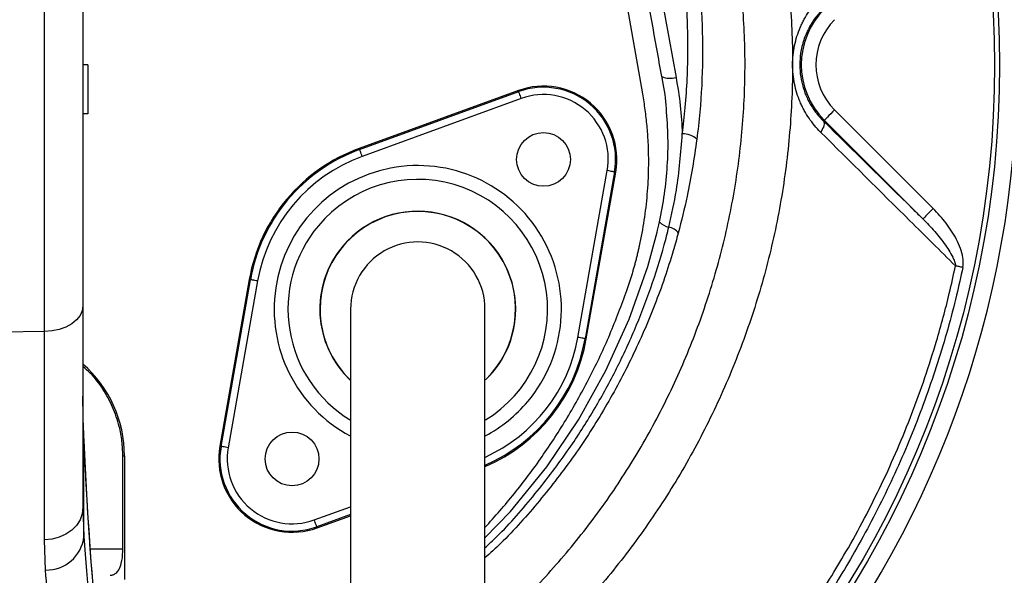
# Model space of a CAD drawing. Header units: millimetres. Extents: x 2138 to 3794, y 2155 to 3811.
# Tile 6 of 12: x 2973 to 3376, y 2774 to 3001. Entities that reach past the tile are written whole.
import ezdxf

# ---------------------------------------------------------------- set-up
doc = ezdxf.new("R2010")
doc.units = ezdxf.units.MM
doc.header["$LTSCALE"] = 2

msp = doc.modelspace()

# ---------------------------------------------------------------- linework, layer by layer
at = {"color": 7, "linetype": 'Continuous', "lineweight": 25}
for p, q in [((2982.86, 2873.65), (2982.86, 3061.07)), ((3227.14, 3055.79), (3241.25, 2977.63)), ((2998.58, 3053.51), (2998.58, 2884.18)), ((3227.62, 2970.92), (3215.58, 3039.21)), ((3000.58, 2982.79), (2998.58, 2982.79)), ((3000.58, 2982.79), (3000.58, 2962.79)), ((3176.74, 2972.26), (3111.64, 2948.57)), ((3111.8, 2948.12), (3176.9, 2971.82)), ((3177.93, 2969), (3112.83, 2945.31)), ((3176.9, 2971.82), (3176.74, 2972.26)), ((3000.58, 2962.79), (2998.58, 2962.79)), ((3306.12, 2964.33), (3346.47, 2923.98)), ((3301.55, 2959.76), (3301.88, 2960.09)), ((3342.23, 2919.74), (3301.88, 2960.09)), ((3111.8, 2948.12), (3111.64, 2948.57)), ((3201.1, 2871.24), (3213.13, 2939.47)), ((3216.08, 2938.95), (3204.05, 2870.72)), ((3204.52, 2870.63), (3216.55, 2938.86)), ((3216.08, 2938.95), (3216.55, 2938.86)), ((3066.64, 2894.95), (3054.61, 2826.72)), ((3055.08, 2826.63), (3067.11, 2894.86)), ((3070.06, 2894.34), (3058.03, 2826.11)), ((3067.11, 2894.86), (3066.64, 2894.95)), ((2998.58, 2884.18), (2998.58, 2801.63)), ((2982.86, 2873.65), (2965.58, 2873.45)), ((2982.86, 2788.36), (2982.86, 2873.65)), ((3204.05, 2870.72), (3204.52, 2870.63)), ((2998.98, 2789.72), (2998.98, 2829.02)), ((3055.08, 2826.63), (3054.61, 2826.72)), ((3014.9, 2822.78), (3015.58, 2822.78)), ((3014.9, 2784.79), (3014.9, 2822.78)), ((3015.58, 2822.78), (3015.58, 2772.12)), ((2998.58, 2801.63), (2998.98, 2789.72)), ((3094.42, 2793.32), (3108.08, 2798.29)), ((3094.26, 2793.76), (3094.42, 2793.32)), ((2983.27, 2776.06), (2982.86, 2788.36))]:
    msp.add_line(p, q, dxfattribs=at)
at = {"color": 8, "linetype": 'Continuous', "lineweight": 25}
for p, q in [((2998.98, 2829.02), (2998.97, 2830.58)), ((3093.23, 2796.58), (3108.08, 2801.98)), ((3108.08, 2798.79), (3094.26, 2793.76)), ((3001.57, 2784.79), (3014.9, 2784.79))]:
    msp.add_line(p, q, dxfattribs=at)
at = {"color": 7, "linetype": 'Continuous', "lineweight": 25, "flags": 128}
for points in [[(3177.93, 2969), (3177.73, 2969.55), (3177.54, 2970.07), (3177.36, 2970.55), (3177.21, 2970.98), (3177.08, 2971.33), (3176.99, 2971.59), (3176.93, 2971.76), (3176.9, 2971.82)], [(3306.12, 2964.33), (3305.3, 2963.51), (3304.51, 2962.72), (3303.79, 2962), (3303.15, 2961.36), (3302.62, 2960.83), (3302.22, 2960.43), (3301.97, 2960.18), (3301.88, 2960.09)], [(3301.55, 2959.76), (3301.75, 2959.43), (3301.86, 2959.01), (3301.86, 2958.52), (3301.75, 2957.95), (3301.54, 2957.32), (3301.23, 2956.66), (3300.83, 2955.97), (3300.35, 2955.26)], [(3112.83, 2945.31), (3112.63, 2945.85), (3112.44, 2946.37), (3112.26, 2946.86), (3112.11, 2947.28), (3111.98, 2947.63), (3111.88, 2947.9), (3111.82, 2948.06), (3111.8, 2948.12)], [(3216.08, 2938.95), (3216.02, 2938.96), (3215.84, 2938.99), (3215.57, 2939.04), (3215.2, 2939.1), (3214.75, 2939.18), (3214.25, 2939.27), (3213.7, 2939.37), (3213.13, 2939.47)], [(3346.47, 2923.98), (3345.66, 2923.16), (3344.87, 2922.37), (3344.14, 2921.64), (3343.5, 2921), (3342.97, 2920.48), (3342.58, 2920.08), (3342.33, 2919.83), (3342.23, 2919.74)], [(3358.57, 2899.88), (3358.18, 2899.96), (3357.79, 2900.05), (3357.4, 2900.13), (3357.02, 2900.21), (3356.65, 2900.29), (3356.28, 2900.36), (3355.93, 2900.44), (3355.58, 2900.51)], [(3070.06, 2894.34), (3069.49, 2894.44), (3068.94, 2894.54), (3068.44, 2894.63), (3067.99, 2894.71), (3067.62, 2894.77), (3067.35, 2894.82), (3067.17, 2894.85), (3067.11, 2894.86)], [(2998.58, 2884.18), (2998.28, 2882.15), (2997.39, 2880.19), (2995.94, 2878.39), (2993.99, 2876.8), (2991.61, 2875.49), (2988.9, 2874.5), (2985.94, 2873.88), (2982.86, 2873.65)], [(3204.05, 2870.72), (3203.99, 2870.73), (3203.81, 2870.76), (3203.54, 2870.81), (3203.17, 2870.87), (3202.72, 2870.95), (3202.22, 2871.04), (3201.67, 2871.14), (3201.1, 2871.24)], [(3058.03, 2826.11), (3057.46, 2826.21), (3056.91, 2826.31), (3056.41, 2826.4), (3055.96, 2826.48), (3055.59, 2826.54), (3055.32, 2826.59), (3055.14, 2826.62), (3055.08, 2826.63)], [(2998.58, 2801.63), (2998.28, 2799.07), (2997.39, 2796.6), (2995.94, 2794.33), (2993.99, 2792.33), (2991.61, 2790.68), (2988.9, 2789.44), (2985.94, 2788.65), (2982.86, 2788.36)], [(3094.26, 2793.76), (3094.23, 2793.82), (3094.17, 2793.99), (3094.08, 2794.25), (3093.95, 2794.6), (3093.79, 2795.03), (3093.62, 2795.51), (3093.43, 2796.03), (3093.23, 2796.58)]]:
    msp.add_lwpolyline(points, dxfattribs=at)
at = {"color": 8, "linetype": 'Continuous', "lineweight": 25, "flags": 128}
msp.add_lwpolyline([(3163.08, 2789.21), (3173.51, 2800.01), (3188.37, 2818.33), (3201.31, 2837.45), (3212.58, 2857.64), (3222.07, 2878.65), (3229.67, 2900.29), (3233.5, 2914.33), (3233.5, 2914.33), (3233.5, 2914.33)], dxfattribs=at)
at = {"color": 7, "linetype": 'Continuous', "lineweight": 25}
for centre, radius in [((2965.58, 2982.79), 828), ((2965.58, 2982.79), 788), ((2965.58, 2982.79), 786.78), ((2965.58, 2982.79), 767.7), ((2965.58, 2982.79), 764), ((2965.58, 2982.79), 759), ((2965.58, 2982.79), 530), ((2965.58, 2982.79), 408), ((2965.58, 2982.79), 406), ((3187, 2944.07), 11), ((3084.16, 2821.51), 11)]:
    msp.add_circle(centre, radius, dxfattribs=at)
for centre, radius, start, end in [((2965.58, 2982.79), 505.04, 290.0275, 69.9725), ((2965.58, 2982.79), 415.28, 280.4364, 79.5636), ((3324.58, 2982.79), 32.1, 135, 225), ((3324.58, 2982.79), 26.1, 135, 225), ((3238.76, 2985.65), 8.4, 246.6067, 287.2561), ((3187, 2944.07), 30, 350, 110), ((3187, 2944.07), 29.53, 350, 110), ((3187, 2944.07), 26.53, 350, 110), ((3244.09, 2946.07), 8.44, 47.7625, 91.8516), ((3135.58, 2882.79), 70, 110, 170), ((3135.58, 2882.79), 69.53, 110, 170), ((3135.58, 2882.79), 66.53, 110, 170), ((3135.58, 2882.79), 40, 313.7051, 180), ((3239.38, 2923.01), 6.69, 222.567, 260.793), ((3237.32, 2910.72), 5.77, 33.5966, 80.1235), ((3135.58, 2882.79), 27.5, 0, 180.042), ((3135.58, 2882.79), 40, 180, 226.4647), ((3135.58, 2882.79), 70, 293.2388, 350), ((2965.58, 2982.79), 486, 314.4148, 346.5874), ((2965.58, 2822.78), 50, 0, 48.7001), ((3084.16, 2821.51), 30, 170, 290), ((3084.16, 2821.51), 29.53, 170, 290), ((3084.16, 2821.51), 26.53, 170, 290), ((2983.73, 2791.39), 15.34, 268.3061, 353.7347)]:
    msp.add_arc(centre, radius, start, end, dxfattribs=at)
at = {"color": 8, "linetype": 'Continuous', "lineweight": 25}
for radius, start, end in [(58.76, 320, 241.9541), (53.11, 301.3726, 140), (40.08, 313.7045, 140), (53.11, 140, 238.5851), (40.08, 140, 226.5953), (69.53, 293.3373, 350), (66.53, 294.551, 350), (58.76, 298.0492, 320)]:
    msp.add_arc((3135.58, 2882.79), radius, start, end, dxfattribs=at)
at = {"color": 7, "linetype": 'Continuous', "lineweight": 25}
for centre, major_axis, start_param, end_param in [((3009.45, 3064.79), (0, 332.21), 2.359881, 3.140812), ((3010.22, 3202.79), (0, 483.5), 2.595073, 3.063233)]:
    msp.add_ellipse(centre, major_axis=major_axis, ratio=0.044737, start_param=start_param, end_param=end_param, dxfattribs=at)
at = {"color": 8, "linetype": 'Continuous', "lineweight": 25}
for points, knots in [([(3163.08, 2749.4), (3165.36, 2751.32), (3174.2, 2758.73), (3188.13, 2773.28), (3204.73, 2792.85), (3219.67, 2813.95), (3232.9, 2836.38), (3244.29, 2860.04), (3253.7, 2884.55), (3261.02, 2909.77), (3266.16, 2935.55), (3269.1, 2961.73), (3269.8, 2988.06), (3268.22, 3014.2), (3264.22, 3039.92), (3258.04, 3065.11), (3249.98, 3089.77), (3239.94, 3114.75), (3227.87, 3139.93), (3213.55, 3165.08), (3197.51, 3189.16), (3180.11, 3211.62), (3161.48, 3232.38), (3141.79, 3251.47), (3120.82, 3269.19), (3098.67, 3285.35), (3078.01, 3298.39), (3059.06, 3308.53), (3042.06, 3316), (3024.52, 3322.08), (3011.68, 3325.3), (3004.78, 3326.61), (3003.93, 3326.77)], [0, 0, 0, 0, 0.012243, 0.047476, 0.082711, 0.117826, 0.153727, 0.189755, 0.225782, 0.261682, 0.297697, 0.333847, 0.369988, 0.405992, 0.441442, 0.477007, 0.512617, 0.548131, 0.58774, 0.627448, 0.667153, 0.706756, 0.744251, 0.781886, 0.819565, 0.857192, 0.89468, 0.920099, 0.945599, 0.971072, 0.996452, 1, 1, 1, 1]), ([(3158.11, 3259.09), (3164.32, 3253.36), (3176.74, 3241.89), (3194.97, 3222.03), (3212.85, 3199.75), (3229.89, 3174.82), (3245.05, 3148.71), (3257.83, 3122.41), (3268.42, 3096.15), (3276.9, 3070.09), (3283.38, 3043.46), (3287.59, 3016.21), (3289.27, 2988.47), (3288.53, 2960.45), (3285.41, 2932.6), (3279.95, 2905.19), (3272.16, 2878.4), (3262.17, 2852.38), (3250.06, 2827.27), (3236.01, 2803.46), (3220.11, 2781.1), (3202.52, 2760.27), (3183.5, 2740.93), (3169.6, 2729.48), (3162.73, 2723.82)], [0, 0, 0, 0, 0.041388, 0.082778, 0.131939, 0.181238, 0.230544, 0.279714, 0.324365, 0.369142, 0.413871, 0.458456, 0.504049, 0.549815, 0.595591, 0.641196, 0.686556, 0.732077, 0.777599, 0.822959, 0.867334, 0.91186, 0.956385, 1, 1, 1, 1]), ([(3163.08, 2785.15), (3164.7, 2786.66), (3172.06, 2793.51), (3183.71, 2807.05), (3196.89, 2824.36), (3207.69, 2841.29), (3216.59, 2857.45), (3224.41, 2874.18), (3231.07, 2891.41), (3235.56, 2905.58), (3237.69, 2913.97), (3238.31, 2916.4)], [0, 0, 0, 0, 0.042823, 0.194917, 0.346477, 0.466846, 0.587344, 0.707716, 0.829137, 0.950558, 1, 1, 1, 1]), ([(3242.13, 2913.91), (3241.45, 2911.47), (3238.7, 2901.59), (3232.82, 2884.53), (3223.54, 2863.15), (3212.54, 2842.55), (3199.91, 2822.82), (3185.51, 2804.24), (3173.19, 2790.23), (3165.22, 2782.94), (3163.08, 2780.98)], [0, 0, 0, 0, 0.048859, 0.197851, 0.347306, 0.49674, 0.645704, 0.795109, 0.945032, 1, 1, 1, 1])]:
    msp.add_open_spline(points, degree=3, knots=knots, dxfattribs=at)
at = {"color": 7, "linetype": 'Continuous', "lineweight": 25}
for points, knots in [([(3180.06, 3186.79), (3185.53, 3179.1), (3196.5, 3163.69), (3210.93, 3139.3), (3223.69, 3114.03), (3234.42, 3087.95), (3241.2, 3066.67), (3246.11, 3047.04), (3249.45, 3029.11), (3251.75, 3007.25), (3252.32, 2985.29), (3251.46, 2966.95), (3250.19, 2956), (3249.76, 2952.32)], [0, 0, 0, 0, 0.112037, 0.224543, 0.337106, 0.449416, 0.561286, 0.604224, 0.691895, 0.779823, 0.867766, 0.955458, 1, 1, 1, 1]), ([(3243.81, 2954.5), (3244.23, 2958.11), (3245.57, 2969.59), (3246.42, 2989.06), (3245.54, 3013.05), (3242.45, 3037.11), (3237.28, 3060.44), (3230.3, 3082.67), (3221.96, 3103.81), (3212.26, 3124.68), (3201.29, 3145.24), (3189.07, 3165.43), (3179.92, 3178.27), (3175.34, 3184.69)], [0, 0, 0, 0, 0.044444, 0.141281, 0.238114, 0.337805, 0.437499, 0.529606, 0.621847, 0.714024, 0.809327, 0.904705, 1, 1, 1, 1]), ([(3235.42, 2977.94), (3234.74, 2981.75), (3231.31, 3000.8), (3226.59, 3026.85), (3222.56, 3049.09), (3221.29, 3056.1)], [0, 0, 0, 0, 0.146169, 0.730844, 1, 1, 1, 1]), ([(3300.35, 2955.26), (3299.49, 2956.12), (3298.67, 2957.02), (3297.09, 2958.91), (3296.35, 2959.9), (3294.96, 2961.95), (3294.31, 2963.01), (3293.4, 2964.68), (3293.11, 2965.24), (3292.55, 2966.39), (3292.28, 2966.98), (3291.03, 2969.94), (3290.25, 2972.41), (3289.47, 2976.27), (3289.26, 2977.59), (3289, 2980.22), (3288.87, 2982.84), (3289.01, 2985.47), (3289.28, 2988.1), (3289.48, 2989.42), (3290.28, 2993.27), (3291.05, 2995.72), (3292.3, 2998.65), (3292.57, 2999.23), (3293.13, 3000.38), (3293.42, 3000.95), (3294.33, 3002.61), (3294.99, 3003.68), (3297.08, 3006.74), (3298.63, 3008.61), (3300.35, 3010.32)], [0, 0, 0, 0, 0.0625, 0.0625, 0.125, 0.125, 0.1875, 0.1875, 0.21875, 0.21875, 0.25, 0.25, 0.375, 0.375, 0.4375, 0.4375, 0.5, 0.5625, 0.5625, 0.625, 0.625, 0.75, 0.75, 0.78125, 0.78125, 0.8125, 0.8125, 0.875, 0.875, 1, 1, 1, 1]), ([(3301.55, 3005.82), (3300.43, 3004.63), (3298.17, 3002.22), (3295.45, 2997.85), (3293.35, 2992.94), (3292.13, 2987.85), (3291.75, 2982.71), (3292.12, 2977.94), (3293.17, 2973.39), (3294.78, 2969.16), (3296.98, 2965.19), (3299.3, 2962.07), (3300.93, 2960.39), (3301.55, 2959.76)], [0, 0, 0, 0, 0.102079, 0.206779, 0.307139, 0.411407, 0.500355, 0.59266, 0.67649, 0.762742, 0.852721, 0.944805, 1, 1, 1, 1]), ([(3235.67, 2976.59), (3235.67, 2976.59), (3235.67, 2977.07), (3235.55, 2977.5), (3235.42, 2977.94)], [0, 0, 0, 0, 0.000081, 1, 1, 1, 1]), ([(3241.25, 2977.63), (3241.89, 2973.81), (3243.18, 2966.14), (3243.6, 2958.39), (3243.81, 2954.5)], [0, 0, 0, 0, 0.498817, 1, 1, 1, 1]), ([(3234.46, 2918.48), (3235.2, 2922.27), (3236.68, 2929.86), (3237.8, 2941.41), (3238.15, 2953.08), (3237.28, 2964.89), (3236.7, 2972.63), (3235.67, 2976.59), (3235.67, 2976.59)], [0, 0, 0, 0, 0.198035, 0.396185, 0.594324, 0.79716, 0.999998, 1, 1, 1, 1]), ([(3221.13, 2890.46), (3221.32, 2891), (3221.69, 2892.09), (3222.24, 2893.74), (3222.76, 2895.38), (3223.27, 2897.04), (3223.76, 2898.7), (3224.23, 2900.36), (3224.68, 2902.03), (3225.12, 2903.7), (3225.54, 2905.38), (3225.94, 2907.06), (3226.97, 2911.64), (3228.37, 2919.17), (3229.61, 2929.78), (3230.15, 2940.5), (3230.01, 2948.8), (3229.65, 2954.58), (3229.38, 2957.86), (3229.05, 2961.14), (3228.64, 2964.41), (3228.17, 2967.67), (3227.81, 2969.84), (3227.62, 2970.92)], [0, 0, 0, 0, 0.021224, 0.042435, 0.063636, 0.084829, 0.106017, 0.127203, 0.148387, 0.169574, 0.190766, 0.211965, 0.233173, 0.363314, 0.493383, 0.625569, 0.757735, 0.798135, 0.838503, 0.878857, 0.919213, 0.959588, 1, 1, 1, 1]), ([(3301.55, 2959.76), (3313.79, 2947.71), (3327.39, 2934.32), (3340.88, 2921.07), (3342.23, 2919.74)], [0, 0, 0, 0, 0.899641, 1, 1, 1, 1]), ([(3238.31, 2916.4), (3239.43, 2921.42), (3242.23, 2933.97), (3243.22, 2946.8), (3243.81, 2954.5)], [0, 0, 0, 0, 0.399668, 1, 1, 1, 1]), ([(3355.58, 2900.51), (3349.38, 2906.65), (3331.08, 2924.77), (3312.58, 2943.13), (3300.35, 2955.26)], [0, 0, 0, 0, 0.3391819, 1, 1, 1, 1]), ([(3249.76, 2952.32), (3248.59, 2944.52), (3246.66, 2931.59), (3243.42, 2918.94), (3242.13, 2913.91)], [0, 0, 0, 0, 0.602635, 1, 1, 1, 1]), ([(3358.57, 2899.88), (3358.64, 2900.33), (3358.85, 2901.65), (3358.63, 2904.32), (3357.7, 2907.73), (3355.49, 2912.55), (3351.91, 2918.17), (3348.29, 2922.04), (3346.47, 2923.98)], [0, 0, 0, 0, 0.049161, 0.143485, 0.285978, 0.428991, 0.714197, 1, 1, 1, 1]), ([(3233.5, 2914.33), (3233.5, 2914.33), (3233.76, 2915.32), (3234.11, 2916.9), (3234.46, 2918.48)], [0, 0, 0, 0, 0.000038, 1, 1, 1, 1]), ([(3342.23, 2919.74), (3343.88, 2918.04), (3347.18, 2914.65), (3351.48, 2909.2), (3354.28, 2904.76), (3355.41, 2901.77), (3355.54, 2900.82), (3355.58, 2900.51)], [0, 0, 0, 0, 0.299823, 0.599409, 0.879099, 0.96139, 1, 1, 1, 1]), ([(3231.8, 2686.16), (3237.13, 2691.1), (3248.81, 2701.93), (3265.57, 2719.98), (3282.1, 2740.1), (3297.26, 2761.27), (3311.96, 2784.87), (3325.72, 2811.08), (3338.11, 2839.92), (3346.99, 2866.13), (3352.48, 2886.43), (3354.76, 2896.76), (3355.58, 2900.51)], [0, 0, 0, 0, 0.086597, 0.189857, 0.293337, 0.396817, 0.500076, 0.624634, 0.749386, 0.873944, 0.95417, 1, 1, 1, 1]), ([(3358.57, 2899.88), (3357.74, 2896.1), (3354.85, 2882.96), (3348.56, 2860.74), (3338.84, 2833.61), (3327.2, 2807.24), (3314.12, 2782.55), (3299.82, 2759.56), (3284.54, 2738.22), (3267.89, 2717.94), (3251.01, 2699.75), (3239.24, 2688.84), (3233.87, 2683.86)], [0, 0, 0, 0, 0.045828, 0.159203, 0.27287, 0.386536, 0.499911, 0.603173, 0.706655, 0.810137, 0.913398, 1, 1, 1, 1]), ([(3163.08, 2793.39), (3167.15, 2797.99), (3175.39, 2807.31), (3186.58, 2822.38), (3196.94, 2838.32), (3206.2, 2855.04), (3214.43, 2872.41), (3218.9, 2884.43), (3221.13, 2890.46)], [0, 0, 0, 0, 0.161679, 0.327621, 0.494219, 0.662252, 0.830815, 1, 1, 1, 1]), ([(3108.08, 2882.79), (3108.08, 2882.39), (3108.08, 2881.55), (3108.08, 2880.1), (3108.08, 2878.19), (3108.08, 2875.73), (3108.08, 2872.59), (3108.08, 2868.71), (3108.08, 2863.53), (3108.08, 2856.3), (3108.08, 2846.64), (3108.08, 2834.43), (3108.08, 2820.21), (3108.08, 2804.16), (3108.08, 2786.48), (3108.08, 2767.42), (3108.08, 2747.17), (3108.08, 2733.25), (3108.08, 2726.17)], [0, 0, 0, 0, 0.0455207, 0.0947169, 0.1476106, 0.2042748, 0.2514561, 0.3008578, 0.3524182, 0.4062132, 0.4702248, 0.5372899, 0.6071723, 0.679907, 0.7555866, 0.8341506, 0.9156093, 1, 1, 1, 1]), ([(3163.08, 2726.17), (3163.08, 2732.86), (3163.08, 2746.11), (3163.08, 2765.62), (3163.08, 2784.39), (3163.08, 2802.22), (3163.08, 2818.8), (3163.08, 2833.85), (3163.08, 2846.5), (3163.08, 2856.69), (3163.08, 2864.4), (3163.08, 2870.11), (3163.08, 2874.76), (3163.08, 2878.25), (3163.08, 2880.82), (3163.08, 2882.14), (3163.08, 2882.79)], [0, 0, 0, 0, 0.079644, 0.158009, 0.235124, 0.311015, 0.385614, 0.459005, 0.531252, 0.593311, 0.654261, 0.714301, 0.773508, 0.85087, 0.926319, 1, 1, 1, 1]), ([(3014.9, 2822.78), (3014.83, 2824.8), (3014.69, 2828.84), (3013.4, 2835.57), (3010.95, 2842.81), (3006.91, 2850.17), (3002.73, 2855.77), (2999.6, 2858.48), (2998.58, 2859.37)], [0, 0, 0, 0, 0.146748, 0.293496, 0.496385, 0.699273, 0.90214, 1, 1, 1, 1]), ([(2999, 2830.59), (2998.93, 2831.98), (2998.73, 2836.15), (2998.6, 2841.7), (2998.6, 2845.99), (2998.6, 2847.19)], [0, 0, 0, 0, 0.264326, 0.794433, 1, 1, 1, 1]), ([(3005.94, 2745.41), (3005.94, 2745.42), (3005.93, 2745.44), (3005.78, 2746.07), (3005.53, 2747.26), (3005.2, 2749.13), (3004.8, 2751.68), (3004.35, 2754.95), (3003.86, 2758.94), (3003.35, 2763.63), (3002.84, 2768.99), (3002.31, 2775.01), (3001.79, 2781.66), (3001.27, 2788.91), (3000.76, 2796.73), (3000.26, 2805.11), (2999.77, 2814.02), (2999.34, 2822.5), (2999.09, 2828.12), (2998.98, 2830.46)], [0, 0, 0, 0, 0.02686, 0.068349, 0.114911, 0.166309, 0.221981, 0.28118, 0.343135, 0.407161, 0.472715, 0.539383, 0.60687, 0.674962, 0.743506, 0.81239, 0.881537, 0.950885, 1, 1, 1, 1]), ([(3009.68, 2773.89), (3010.13, 2773.95), (3011.02, 2774.06), (3012.28, 2774.84), (3013.53, 2776.32), (3014.59, 2779.26), (3014.88, 2782.32), (3014.9, 2784.38), (3014.9, 2784.79)], [0, 0, 0, 0, 0.096993, 0.193378, 0.330469, 0.54889, 0.91143, 1, 1, 1, 1]), ([(2992.82, 2704.83), (2992.36, 2705.86), (2991.44, 2707.93), (2990.08, 2713.61), (2988.72, 2721.2), (2987.38, 2730.9), (2986.01, 2743.11), (2984.63, 2757.85), (2983.73, 2769.98), (2983.27, 2776.06)], [0, 0, 0, 0, 0.136827, 0.273935, 0.411043, 0.550473, 0.689903, 0.844543, 1, 1, 1, 1])]:
    msp.add_open_spline(points, degree=3, knots=knots, dxfattribs=at)

doc.saveas('drawing.dxf')
